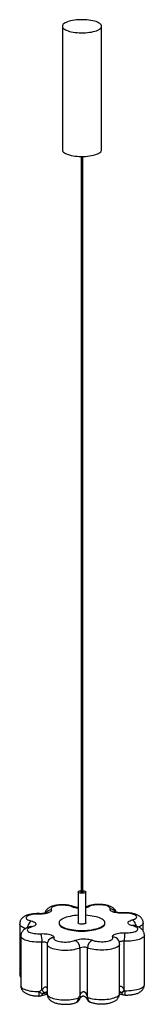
# Paper-space layout '_Dimétrica' of a CAD drawing. Header units: millimetres. Extents: x -555 to -365, y -1060 to 441.
import ezdxf

# ---------------------------------------------------------------- set-up
doc = ezdxf.new("R2010")
doc.units = ezdxf.units.MM

psp = doc.layouts.new('_Dimétrica')

# ---------------------------------------------------------------- linework, layer by layer
at = {"color": 7, "linetype": 'Continuous', "lineweight": 25}
for p, q in [((-489.9, 431), (-489.9, 242.4)), ((-429.9, 242.4), (-429.9, 431)), ((-461.4, 232.4), (-461.4, -889)), ((-458.4, -889), (-458.4, 232.4)), ((-465.9, -889), (-465.9, -936.1)), ((-453.9, -936.1), (-453.9, -889)), ((-555.2, -937.9), (-555.2, -1013.3)), ((-494.9, -936.1), (-494.9, -937)), ((-424.9, -937), (-424.9, -936.1)), ((-366.3, -948.8), (-366.3, -936.5)), ((-553.5, -956.4), (-553.5, -1031.8)), ((-364.6, -1030.4), (-364.6, -955)), ((-521.1, -1038.5), (-521.1, -965.4)), ((-513.1, -969.1), (-513.1, -1044.5)), ((-462.9, -1047.3), (-462.9, -974.3)), ((-451.7, -1049.2), (-451.7, -974.2)), ((-402.6, -1043.9), (-402.6, -968.5)), ((-395.3, -1039.1), (-395.3, -964.1))]:
    psp.add_line(p, q, dxfattribs=at)
at = {"color": 8, "linetype": 'Continuous', "lineweight": 25}
for p, q in [((-520, -1044.1), (-513.1, -1042.6)), ((-402.6, -1042), (-399.4, -1042.8))]:
    psp.add_line(p, q, dxfattribs=at)
at = {"color": 7, "linetype": 'Continuous', "lineweight": 25, "flags": 128}
for points in [[(-470.5, 421.6), (-467.4, 421.3), (-464.2, 421.1), (-461, 421), (-457.8, 421), (-454.5, 421.1), (-451.4, 421.4), (-448.3, 421.8), (-445.4, 422.2), (-442.6, 422.8), (-440.1, 423.5), (-437.8, 424.2), (-435.7, 425.1), (-433.9, 426), (-432.5, 426.9), (-431.3, 428), (-430.5, 429), (-430, 430.1), (-429.9, 431.2), (-430.2, 432.2), (-430.7, 433.3), (-431.7, 434.3), (-432.9, 435.3), (-434.5, 436.3), (-436.4, 437.2), (-438.5, 438), (-440.9, 438.7), (-443.5, 439.4), (-446.3, 439.9), (-449.3, 440.3), (-452.4, 440.7), (-455.6, 440.9), (-458.8, 441), (-462.1, 441), (-465.3, 440.8), (-468.5, 440.6), (-471.5, 440.2), (-474.4, 439.7), (-477.2, 439.2), (-479.7, 438.5), (-482.1, 437.7), (-484.1, 436.9), (-485.9, 436), (-487.4, 435), (-488.5, 434), (-489.3, 433), (-489.8, 431.9), (-489.9, 430.8), (-489.7, 429.7), (-489.1, 428.7), (-488.2, 427.6), (-486.9, 426.6), (-485.3, 425.7), (-483.5, 424.8), (-481.3, 424), (-478.9, 423.2), (-476.3, 422.6), (-473.5, 422.1), (-470.5, 421.6)], [(-489.9, 242.4), (-489.9, 242.2), (-489.7, 241.2), (-489.1, 240.1), (-488.2, 239.1), (-486.9, 238.1), (-485.3, 237.1), (-483.5, 236.2), (-481.3, 235.4), (-478.9, 234.7), (-476.3, 234), (-473.5, 233.5), (-470.5, 233.1)], [(-470.5, 233.1), (-467.4, 232.7), (-464.2, 232.5), (-461, 232.4), (-457.8, 232.4), (-454.5, 232.6), (-451.4, 232.8), (-448.3, 233.2), (-445.4, 233.7), (-442.6, 234.2), (-440.1, 234.9), (-437.8, 235.7), (-435.7, 236.5), (-433.9, 237.4), (-432.5, 238.4), (-431.3, 239.4), (-430.5, 240.4), (-430, 241.5), (-429.9, 242.4)], [(-458.4, -887), (-457.8, -887.1), (-456.5, -887.3), (-455.4, -887.7), (-454.5, -888.1), (-454, -888.6), (-453.9, -889.1), (-454.2, -889.5), (-454.8, -890), (-455.7, -890.4), (-457, -890.7), (-458.3, -890.9), (-459.8, -891), (-461.3, -890.9), (-462.7, -890.7), (-464, -890.4), (-464.9, -890.1), (-465.6, -889.6), (-465.9, -889.1), (-465.8, -888.6), (-465.4, -888.1), (-464.6, -887.7), (-463.5, -887.4), (-462.2, -887.1), (-461.4, -887)], [(-458.4, -889), (-458.5, -889.1), (-458.8, -889.3), (-459.3, -889.4), (-459.9, -889.5), (-460.5, -889.4), (-461, -889.3), (-461.3, -889.2), (-461.4, -889), (-461.4, -889)], [(-476, -911.4), (-477.8, -910.8), (-479.8, -910.2), (-482, -909.8), (-484.4, -909.5), (-486.9, -909.3), (-489.4, -909.2), (-492, -909.2), (-494.5, -909.4), (-497, -909.7), (-499.2, -910.1), (-501.3, -910.6), (-503.1, -911.2), (-504.6, -911.9), (-505.8, -912.7), (-506.7, -913.5), (-507.1, -914.3), (-507.2, -915.2), (-507, -916.1)], [(-416.9, -915.1), (-416.8, -914.3), (-417.1, -913.4), (-417.7, -912.6), (-418.7, -911.8), (-420, -911), (-421.7, -910.4), (-423.6, -909.8), (-425.8, -909.3), (-428.1, -909), (-430.6, -908.7), (-433.1, -908.6), (-435.7, -908.6), (-438.3, -908.8), (-440.7, -909), (-443, -909.4), (-445.2, -909.9), (-447.1, -910.4), (-448.7, -911.1)], [(-397, -921.4), (-399.4, -921.4), (-401.8, -921.4), (-404.3, -921.3), (-406.6, -921), (-408.7, -920.6), (-410.7, -920.2), (-412.5, -919.6), (-414, -919), (-415.3, -918.3), (-416.2, -917.5), (-416.8, -916.7), (-417, -915.9), (-416.9, -915.1)], [(-525.7, -922.7), (-528.3, -922.7), (-530.8, -922.8), (-533.3, -923), (-535.7, -923.3), (-537.9, -923.7), (-539.9, -924.3), (-541.6, -924.9), (-543, -925.7), (-544.1, -926.4), (-544.8, -927.3), (-545.2, -928.1), (-545.2, -929), (-544.8, -929.8), (-544, -930.6), (-542.9, -931.4), (-541.4, -932.1), (-539.7, -932.8), (-537.7, -933.3)], [(-507, -916.1), (-506.7, -916.9), (-506.8, -917.7), (-507.2, -918.5), (-508, -919.3), (-509.1, -920), (-510.5, -920.6), (-512.2, -921.2), (-514.1, -921.7), (-516.2, -922.2), (-518.4, -922.5), (-520.8, -922.7), (-523.2, -922.7), (-525.7, -922.7)], [(-465.9, -924.6), (-468.5, -924.8), (-471.9, -925.1), (-475.1, -925.6), (-478.2, -926.2), (-481.2, -926.8), (-483.9, -927.6), (-486.3, -928.4), (-488.5, -929.4), (-490.4, -930.4), (-492, -931.4), (-493.2, -932.5), (-494.2, -933.7), (-494.7, -934.8), (-494.9, -936), (-494.8, -937.2), (-494.3, -938.4), (-493.4, -939.5), (-492.2, -940.6), (-490.6, -941.7), (-488.8, -942.7), (-486.6, -943.6), (-484.2, -944.5), (-481.5, -945.3), (-478.6, -946), (-475.5, -946.5), (-472.3, -947)], [(-472.3, -947), (-468.9, -947.4), (-465.5, -947.6), (-461.9, -947.7), (-458.4, -947.8), (-454.9, -947.6), (-451.4, -947.4), (-448, -947.1), (-444.7, -946.6), (-441.6, -946), (-438.7, -945.4), (-436, -944.6), (-433.5, -943.8), (-431.3, -942.8), (-429.4, -941.8), (-427.9, -940.8), (-426.6, -939.7), (-425.7, -938.5), (-425.1, -937.4), (-424.9, -936.2), (-425.1, -935), (-425.6, -933.8), (-426.5, -932.7), (-427.7, -931.6), (-429.2, -930.5), (-431.1, -929.5), (-433.2, -928.6), (-435.6, -927.7), (-438.3, -926.9), (-441.2, -926.2), (-444.3, -925.7), (-447.5, -925.2), (-450.9, -924.8), (-453.9, -924.6)], [(-383, -931.7), (-381.1, -931.1), (-379.5, -930.4), (-378.2, -929.7), (-377.2, -928.9), (-376.6, -928.1), (-376.3, -927.2), (-376.5, -926.3), (-377, -925.5), (-377.9, -924.7), (-379.1, -923.9), (-380.7, -923.3), (-382.5, -922.7), (-384.6, -922.1), (-386.9, -921.7), (-389.3, -921.5), (-391.8, -921.3), (-394.4, -921.3), (-397, -921.4)], [(-536.8, -942.4), (-538.7, -943), (-540.4, -943.7), (-541.7, -944.4), (-542.7, -945.2), (-543.3, -946), (-543.5, -946.9), (-543.4, -947.7), (-542.8, -948.6), (-542, -949.4), (-540.7, -950.1), (-539.2, -950.8), (-537.3, -951.4), (-535.3, -951.9), (-533, -952.3), (-530.5, -952.6), (-528, -952.8), (-525.4, -952.8), (-522.9, -952.7)], [(-537.7, -933.3), (-535.8, -933.8), (-534.1, -934.4), (-532.7, -935.1), (-531.6, -935.8), (-530.9, -936.6), (-530.5, -937.4), (-530.4, -938.2), (-530.7, -939), (-531.3, -939.8), (-532.2, -940.5), (-533.5, -941.2), (-535, -941.9), (-536.8, -942.4)], [(-494.9, -937), (-494.8, -938.1), (-494.3, -939.3), (-493.4, -940.5), (-492.2, -941.6), (-490.6, -942.6), (-488.8, -943.6), (-486.6, -944.6), (-484.2, -945.4), (-481.5, -946.2), (-478.6, -946.9), (-475.5, -947.5), (-472.3, -948)], [(-472.3, -948), (-468.9, -948.3), (-465.5, -948.6), (-461.9, -948.7), (-458.4, -948.7), (-454.9, -948.6), (-451.4, -948.4), (-448, -948), (-444.7, -947.5), (-441.6, -947), (-438.7, -946.3), (-436, -945.5), (-433.5, -944.7), (-431.3, -943.8), (-429.4, -942.8), (-427.9, -941.7), (-426.6, -940.6), (-425.7, -939.5), (-425.1, -938.3), (-424.9, -937.1), (-424.9, -937)], [(-453.9, -936.1), (-453.9, -936.2), (-454.2, -936.7), (-454.8, -937.1), (-455.7, -937.5), (-457, -937.8), (-458.3, -938), (-459.8, -938.1), (-461.3, -938), (-462.7, -937.9), (-464, -937.6), (-464.9, -937.2), (-465.6, -936.7), (-465.9, -936.3), (-465.9, -936.1)], [(-394.2, -951.4), (-391.6, -951.4), (-389, -951.3), (-386.5, -951.1), (-384.1, -950.8), (-381.9, -950.3), (-380, -949.8), (-378.2, -949.1), (-376.8, -948.4), (-375.7, -947.6), (-375, -946.8), (-374.6, -946), (-374.7, -945.1), (-375.1, -944.3), (-375.8, -943.4), (-376.9, -942.7), (-378.4, -942), (-380.1, -941.3), (-382.2, -940.8)], [(-382.2, -940.8), (-384.1, -940.3), (-385.7, -939.7), (-387.1, -939), (-388.2, -938.3), (-389, -937.5), (-389.4, -936.7), (-389.5, -935.9), (-389.2, -935.1), (-388.6, -934.3), (-387.6, -933.6), (-386.4, -932.9), (-384.8, -932.2), (-383, -931.7)], [(-522.9, -952.7), (-520.4, -952.6), (-518, -952.7), (-515.6, -952.8), (-513.3, -953.1), (-511.1, -953.4), (-509.1, -953.9), (-507.3, -954.5), (-505.8, -955.1), (-504.6, -955.8), (-503.6, -956.5), (-503.1, -957.3), (-502.8, -958.1), (-502.9, -959)], [(-502.9, -959), (-503, -959.8), (-502.8, -960.7), (-502.1, -961.5), (-501.1, -962.3), (-499.8, -963), (-498.2, -963.7), (-496.2, -964.3), (-494.1, -964.7), (-491.7, -965.1), (-489.3, -965.3), (-486.7, -965.5), (-484.1, -965.5), (-481.6, -965.3), (-479.1, -965.1), (-476.8, -964.7), (-474.7, -964.2), (-472.8, -963.6), (-471.2, -963)], [(-471.2, -963), (-469.6, -962.3), (-467.8, -961.8), (-465.8, -961.3), (-463.7, -960.9), (-461.3, -960.7), (-458.9, -960.6), (-456.5, -960.5), (-454.1, -960.6), (-451.7, -960.8), (-449.5, -961.1), (-447.4, -961.6), (-445.5, -962.1), (-443.8, -962.7)], [(-443.8, -962.7), (-442.1, -963.3), (-440.1, -963.9), (-437.9, -964.3), (-435.5, -964.6), (-433, -964.8), (-430.4, -964.9), (-427.8, -964.9), (-425.3, -964.7), (-422.9, -964.4), (-420.6, -964), (-418.6, -963.5), (-416.8, -962.8), (-415.2, -962.2), (-414, -961.4), (-413.2, -960.6), (-412.7, -959.7), (-412.6, -958.9), (-412.9, -958)], [(-412.9, -958), (-413.1, -957.2), (-413.1, -956.4), (-412.6, -955.6), (-411.8, -954.8), (-410.7, -954.1), (-409.3, -953.4), (-407.7, -952.8), (-405.8, -952.3), (-403.7, -951.9), (-401.4, -951.6), (-399, -951.4), (-396.6, -951.3), (-394.2, -951.4)]]:
    psp.add_lwpolyline(points, dxfattribs=at)
at = {"color": 8, "linetype": 'Continuous', "lineweight": 25, "flags": 128}
for points in [[(-525.7, -922.7), (-525.5, -922.2), (-525.3, -922.1)], [(-397.6, -920.8), (-397.3, -920.9), (-397, -921.4)], [(-546, -944.8), (-548.1, -944.1), (-550.1, -943.2), (-551.8, -942.4), (-553.2, -941.4), (-554.2, -940.4), (-554.9, -939.4), (-555.2, -938.3), (-555.2, -937.9)], [(-537.7, -933.3), (-538.8, -934), (-539.9, -935.1), (-540.9, -936.4), (-541.7, -938), (-542.4, -939.8), (-543, -941.6), (-543.3, -943.4)], [(-377, -941.3), (-377.3, -939.9), (-377.9, -938), (-378.6, -936.3), (-379.6, -934.7), (-380.6, -933.4), (-381.8, -932.4), (-383, -931.7)], [(-366.3, -936.5), (-366.5, -937.4), (-367, -938.4), (-367.8, -939.5), (-369, -940.4), (-370.5, -941.4), (-372.3, -942.2), (-373.4, -942.7)], [(-521.1, -965.4), (-524.2, -965.6), (-527.4, -965.6), (-530.5, -965.5), (-533.6, -965.2), (-536.6, -964.9), (-539.5, -964.4), (-542.1, -963.8), (-544.6, -963.2), (-546.8, -962.4), (-548.7, -961.6), (-550.4, -960.7), (-551.7, -959.7), (-552.6, -958.7), (-553.3, -957.6), (-553.5, -956.6), (-553.5, -956.4)], [(-364.6, -955), (-364.7, -955.7), (-365.1, -956.7), (-365.9, -957.8), (-367, -958.7), (-368.4, -959.7), (-370.2, -960.6), (-372.3, -961.4), (-374.6, -962.1), (-377.2, -962.7), (-379.9, -963.2), (-382.8, -963.6), (-385.9, -963.9), (-389, -964.1), (-392.2, -964.2), (-395.3, -964.1)], [(-512.8, -967.7), (-512.9, -967.5), (-513.2, -966.9), (-514, -966.4), (-515, -966), (-516.3, -965.7), (-517.8, -965.5), (-519.4, -965.4), (-521.1, -965.4)], [(-462.9, -974.3), (-464.9, -975.1), (-467.1, -975.9), (-469.6, -976.5), (-472.3, -977.1), (-475.1, -977.6), (-478.1, -977.9), (-481.2, -978.1), (-484.4, -978.2), (-487.6, -978.2), (-490.7, -978.1), (-493.8, -977.8), (-496.7, -977.4), (-499.6, -977), (-502.2, -976.4), (-504.6, -975.7), (-506.8, -974.9), (-508.6, -974.1), (-510.2, -973.1), (-511.4, -972.2), (-512.3, -971.2), (-512.9, -970.1), (-513.1, -969.1)], [(-402.6, -968.5), (-402.6, -969), (-403, -970), (-403.7, -971), (-404.7, -972), (-406.1, -973), (-407.8, -973.9), (-409.8, -974.7), (-412.1, -975.4), (-414.6, -976.1), (-417.4, -976.6), (-420.2, -977.1), (-423.3, -977.4), (-426.4, -977.6), (-429.5, -977.7), (-432.7, -977.6), (-435.8, -977.5), (-438.9, -977.2), (-441.8, -976.8), (-444.6, -976.3), (-447.2, -975.7), (-449.6, -975), (-451.7, -974.2)], [(-395.3, -964.1), (-397, -964.1), (-398.6, -964.2), (-400, -964.5), (-401.3, -964.8), (-402.2, -965.3), (-402.9, -965.8), (-403, -966)], [(-553.5, -1031.8), (-553.4, -1032.4), (-553.1, -1033.5), (-552.3, -1034.5), (-551.2, -1035.5), (-549.7, -1036.5), (-547.9, -1037.4), (-545.8, -1038.2), (-543.4, -1038.9), (-540.8, -1039.6), (-538, -1040.1), (-535, -1040.5), (-531.9, -1040.8), (-528.7, -1041), (-525.5, -1041)], [(-394.7, -1039.6), (-391.4, -1039.6), (-388.2, -1039.5), (-385, -1039.3), (-382, -1039), (-379, -1038.5), (-376.3, -1037.9), (-373.8, -1037.3), (-371.5, -1036.5), (-369.5, -1035.7), (-367.8, -1034.7), (-366.5, -1033.8), (-365.5, -1032.7), (-364.9, -1031.7), (-364.6, -1030.6), (-364.6, -1030.4)], [(-513.1, -1044.5), (-513, -1044.7), (-512.8, -1045.8), (-512.1, -1046.9), (-511.1, -1047.9), (-509.8, -1048.9), (-508.1, -1049.8), (-506, -1050.6), (-503.8, -1051.4), (-501.2, -1052), (-498.5, -1052.6), (-495.5, -1053), (-492.4, -1053.4), (-489.3, -1053.6), (-486, -1053.7), (-482.8, -1053.6), (-479.6, -1053.4), (-476.5, -1053.2), (-473.5, -1052.7), (-470.7, -1052.2), (-468.1, -1051.6), (-465.7, -1050.8)], [(-469.7, -1058), (-468.9, -1057.7), (-467.8, -1056.8), (-466.9, -1055.7), (-466.3, -1054.3), (-465.9, -1052.6), (-465.7, -1050.8)], [(-465.7, -1050.8), (-465.2, -1051.2), (-464.8, -1051.6), (-464.5, -1051.9), (-464.2, -1052.2), (-464, -1052.4), (-463.9, -1052.6), (-463.9, -1052.8), (-463.9, -1052.9)], [(-451.7, -1049.2), (-452, -1049.6), (-452.3, -1050), (-452.6, -1050.4), (-452.7, -1050.8), (-452.8, -1051.1), (-452.8, -1051.4), (-452.7, -1051.7), (-452.7, -1051.7)], [(-451.3, -1049.8), (-451.7, -1050.2), (-452, -1050.5), (-452.3, -1050.9), (-452.5, -1051.2), (-452.6, -1051.5), (-452.6, -1051.7), (-452.6, -1052), (-452.6, -1052)], [(-451.3, -1049.8), (-449.1, -1050.6), (-446.6, -1051.3), (-443.9, -1051.8), (-441, -1052.3), (-438, -1052.7), (-434.8, -1052.9), (-431.6, -1053.1), (-428.4, -1053.1), (-425.2, -1052.9), (-422, -1052.7), (-419, -1052.3), (-416.1, -1051.8), (-413.4, -1051.2), (-411, -1050.5), (-408.8, -1049.7), (-406.9, -1048.8), (-405.3, -1047.9), (-404.1, -1046.9), (-403.2, -1045.9), (-402.7, -1044.8), (-402.6, -1043.9)], [(-394.7, -1039.6), (-394.6, -1041.3), (-394.6, -1042.9), (-394.5, -1044.2), (-394.4, -1045.3), (-394.2, -1045.9), (-394.1, -1046.2), (-394, -1046.2)]]:
    psp.add_lwpolyline(points, dxfattribs=at)
at = {"color": 8, "linetype": 'Continuous', "lineweight": 25}
for centre, radius, start, end in [((-474.4, -917.1), 5.96, 67.7745, 105.8871), ((-464.7, -881.4), 32.1, 249.2713, 267.7313), ((-458, -890.6), 22.5, 280.3405, 294.3469), ((-450.3, -917.4), 6.52, 75.9798, 115.0142), ((-417.3, -925.6), 10.5, 34.3747, 87.9559), ((-506.3, -926.7), 10.6, 93.5258, 148.2795), ((-538.5, -945.9), 3.83, 65.036, 104.183), ((-380.6, -943.7), 3.28, 77.7536, 118.2354), ((-503.6, -968.3), 9.38, 86.1047, 159.6229), ((-412.1, -967.2), 9.22, 29.5154, 94.7284), ((-550.6, -1012.9), 4.64, 185.3043, 231.6085), ((-605.7, -1042.7), 80.2, 356.4712, 1.2342), ((-524.7, -1042.7), 4.88, 289.4666, 343.7807), ((-466, -1049.3), 3.62, 331.9548, 31.8761), ((-444.1, -1050.4), 7.23, 174.6135, 243.4721), ((-394.8, -1041.4), 4.75, 196.5223, 251.3435)]:
    psp.add_arc(centre, radius, start, end, dxfattribs=at)
at = {"color": 7, "linetype": 'Continuous', "lineweight": 25}
for centre, radius, start, end in [((-556.9, -964), 35.9, 357.7224, 18.3377), ((-341.5, -962.7), 53.9, 167.9206, 181.5561), ((-474.7, -974.1), 11.7, 359.298, 72.6788), ((-457.2, -989.8), 16.6, 70.7376, 110.4596), ((-439.7, -973.9), 12, 110.0917, 181.2253), ((-525.7, -1037.7), 10, 270.3828, 285.0337), ((-512.3, -1024), 21.5, 232.1173, 248.8905), ((-433.5, -980.2), 105.2, 213.6606, 216.6228), ((-415.2, -1018.4), 28.7, 302.8051, 313.8762), ((-411.2, -1020.3), 25.4, 297.712, 310.5669), ((-393.7, -1036.2), 10, 254.9132, 268.2172), ((-472.9, -1048.5), 10, 289.1351, 334.3406), ((-443.6, -1047.6), 10, 205.9751, 248.1)]:
    psp.add_arc(centre, radius, start, end, dxfattribs=at)
for points, knots in [([(-472.1, -911.6), (-472.5, -911.5), (-473.8, -911), (-475.9, -910.3), (-478.6, -909.6), (-481.3, -909.2), (-484.1, -908.9), (-486.8, -908.7), (-489.6, -908.6), (-492.4, -908.6), (-495.1, -908.8), (-497.8, -909.1), (-500.5, -909.6), (-503.1, -910.1), (-505.6, -910.9), (-508, -911.8), (-510.1, -912.9), (-511.9, -914.1), (-513.4, -915.4), (-514.7, -916.9), (-515.7, -918.4), (-516.5, -920), (-516.7, -921.1), (-516.9, -921.5)], [0, 0, 0, 0, 0.029022, 0.086091, 0.141205, 0.194203, 0.245665, 0.296176, 0.346185, 0.39605, 0.446054, 0.49648, 0.547737, 0.600369, 0.655159, 0.713187, 0.766005, 0.81271, 0.855107, 0.894877, 0.933073, 0.970346, 1, 1, 1, 1]), ([(-465.9, -912.9), (-465.9, -912.9), (-466.5, -912.8), (-467.6, -912.7), (-469.2, -912.4), (-470.4, -912.2), (-471.4, -911.9), (-471.9, -911.7), (-472.1, -911.6), (-472.1, -911.6)], [0, 0, 0, 0, 0.00026, 0.210777, 0.416623, 0.615595, 0.786453, 0.945054, 1, 1, 1, 1]), ([(-453, -911.5), (-453.1, -911.6), (-453.3, -911.6), (-453.6, -911.8), (-453.9, -911.9), (-453.9, -911.9)], [0, 0, 0, 0, 0.3676073, 0.9026753, 1, 1, 1, 1]), ([(-407.4, -920.1), (-407.6, -919.6), (-408, -918.5), (-408.9, -917), (-410, -915.6), (-411.2, -914.3), (-412.7, -913.1), (-414.5, -912), (-416.5, -911.1), (-418.9, -910.2), (-421.4, -909.4), (-424.1, -908.9), (-426.9, -908.5), (-429.6, -908.2), (-432.4, -908), (-435.2, -908), (-438, -908.1), (-440.7, -908.3), (-443.4, -908.7), (-446, -909.2), (-448.6, -909.8), (-450.9, -910.6), (-452.4, -911.2), (-453, -911.5)], [0, 0, 0, 0, 0.032486, 0.068902, 0.105805, 0.143999, 0.184564, 0.228916, 0.278491, 0.333191, 0.389003, 0.442782, 0.494646, 0.545223, 0.595039, 0.644499, 0.693942, 0.743605, 0.79383, 0.845061, 0.897913, 0.953277, 1, 1, 1, 1]), ([(-525.3, -922.1), (-525.8, -922.1), (-527.2, -922.1), (-529.5, -922.1), (-532.3, -922.2), (-535, -922.5), (-537.7, -922.9), (-540.3, -923.4), (-542.8, -924.1), (-545.3, -925), (-547.5, -926.1), (-549.3, -927.2), (-550.9, -928.5), (-552.3, -929.9), (-553.4, -931.4), (-554.2, -933), (-554.9, -934.8), (-555.2, -936.4), (-555.2, -937.5), (-555.2, -937.9)], [0, 0, 0, 0, 0.035125, 0.101256, 0.167518, 0.234197, 0.301799, 0.37098, 0.442666, 0.518181, 0.590463, 0.654892, 0.71269, 0.766394, 0.817627, 0.867401, 0.916347, 0.964882, 1, 1, 1, 1]), ([(-514, -920.7), (-514, -920.7), (-514, -920.7), (-514.1, -920.8), (-514.6, -920.9), (-515.3, -921.2), (-516.3, -921.4), (-517.6, -921.7), (-519.1, -921.9), (-520.8, -922.1), (-522.6, -922.2), (-524.1, -922.2), (-525, -922.1), (-525.3, -922.1)], [0, 0, 0, 0, 0.018699, 0.100082, 0.185887, 0.278004, 0.377078, 0.482743, 0.593983, 0.709492, 0.827921, 0.948, 1, 1, 1, 1]), ([(-397.6, -920.8), (-397.9, -920.8), (-398.8, -920.9), (-400.4, -920.9), (-402.3, -920.8), (-404.1, -920.7), (-405.7, -920.5), (-407.2, -920.2), (-408.3, -919.9), (-409.1, -919.7), (-409.6, -919.5), (-409.8, -919.4), (-409.7, -919.4), (-409.7, -919.4)], [0, 0, 0, 0, 0.059385, 0.173244, 0.287525, 0.401148, 0.512908, 0.621645, 0.726182, 0.814804, 0.897733, 0.976082, 1, 1, 1, 1]), ([(-366.4, -936.5), (-366.4, -936.3), (-366.3, -935.5), (-366.6, -934), (-367.1, -932.2), (-367.9, -930.6), (-368.9, -929.1), (-370, -927.7), (-371.4, -926.5), (-373, -925.3), (-374.9, -924.3), (-377, -923.3), (-379.5, -922.5), (-382.1, -921.8), (-384.9, -921.3), (-387.6, -921), (-390.4, -920.8), (-393.2, -920.7), (-395.6, -920.7), (-397, -920.8), (-397.6, -920.8)], [0, 0, 0, 0, 0.015403, 0.064533, 0.112409, 0.159688, 0.207112, 0.255575, 0.306258, 0.360751, 0.421011, 0.488438, 0.561083, 0.632507, 0.701152, 0.767657, 0.832807, 0.897209, 0.961342, 1, 1, 1, 1]), ([(-539.4, -942.2), (-539.8, -942.3), (-541.1, -942.6), (-543.3, -943.4), (-545.6, -944.5), (-547.5, -945.7), (-549.1, -946.9), (-550.5, -948.3), (-551.6, -949.8), (-552.5, -951.4), (-553.1, -953.2), (-553.5, -954.9), (-553.5, -955.9), (-553.5, -956.4)], [0, 0, 0, 0, 0.0612129, 0.186302, 0.3187179, 0.4257589, 0.521738, 0.6108163, 0.6957297, 0.77818, 0.8592292, 0.9395764, 1, 1, 1, 1]), ([(-537.7, -941.6), (-537.7, -941.6), (-537.6, -941.5), (-537.8, -941.7), (-538.3, -941.8), (-538.9, -942), (-539.3, -942.1), (-539.4, -942.2)], [0, 0, 0, 0, 0.078901, 0.335022, 0.605633, 0.896346, 1, 1, 1, 1]), ([(-379.9, -940.5), (-380.1, -940.4), (-380.7, -940.3), (-381.4, -940), (-382, -939.8), (-382.2, -939.7), (-382.2, -939.7), (-382.2, -939.7)], [0, 0, 0, 0, 0.163551, 0.446303, 0.683197, 0.906577, 1, 1, 1, 1]), ([(-364.6, -955), (-364.6, -954.8), (-364.6, -953.9), (-364.8, -952.5), (-365.4, -950.7), (-366.2, -949), (-367.1, -947.5), (-368.3, -946.1), (-369.7, -944.9), (-371.3, -943.8), (-373.2, -942.7), (-375.4, -941.8), (-377.6, -941), (-379.2, -940.6), (-379.9, -940.5)], [0, 0, 0, 0, 0.026996, 0.106481, 0.183966, 0.260521, 0.337352, 0.415921, 0.498157, 0.58666, 0.684606, 0.794174, 0.911953, 1, 1, 1, 1]), ([(-512.4, -965), (-512.5, -965.6), (-512.9, -966.9), (-513.1, -968.2), (-513, -969), (-513, -969.1)], [0, 0, 0, 0, 0.446649, 0.937354, 1, 1, 1, 1]), ([(-402.6, -968.5), (-402.6, -968), (-402.6, -966.9), (-403, -965.2), (-403.5, -963.7), (-404, -962.9), (-404.1, -962.7)], [0, 0, 0, 0, 0.231057, 0.5403484, 0.8433197, 1, 1, 1, 1]), ([(-555.2, -1013.3), (-555.2, -1013.7), (-555.2, -1014.8), (-554.9, -1016.4), (-554.3, -1018.1), (-553.8, -1019.1), (-553.5, -1019.6)], [0, 0, 0, 0, 0.182014, 0.470983, 0.753608, 1, 1, 1, 1]), ([(-553.5, -1031.8), (-553.5, -1032.1), (-553.5, -1033), (-553.2, -1034.5), (-552.7, -1036.3), (-551.9, -1037.9), (-550.9, -1039.4), (-549.7, -1040.8), (-548.3, -1042), (-546.7, -1043.1), (-544.8, -1044.2), (-542.6, -1045.1), (-540.1, -1045.9), (-537.5, -1046.6), (-534.8, -1047.1), (-532, -1047.4), (-529.3, -1047.6), (-527.1, -1047.7), (-525.9, -1047.7), (-525.6, -1047.7)], [0, 0, 0, 0, 0.020436, 0.073584, 0.125419, 0.176665, 0.228134, 0.280816, 0.33602, 0.395508, 0.461412, 0.535102, 0.614067, 0.69128, 0.765496, 0.837465, 0.908021, 0.97781, 1, 1, 1, 1]), ([(-394, -1046.2), (-393.6, -1046.3), (-392.1, -1046.3), (-389.8, -1046.2), (-387, -1046.1), (-384.3, -1045.8), (-381.7, -1045.4), (-379.1, -1044.8), (-376.5, -1044.1), (-374.1, -1043.2), (-372, -1042.1), (-370.2, -1040.9), (-368.6, -1039.6), (-367.3, -1038.2), (-366.3, -1036.7), (-365.5, -1035), (-364.9, -1033.2), (-364.6, -1031.6), (-364.6, -1030.7), (-364.6, -1030.4)], [0, 0, 0, 0, 0.035549, 0.102491, 0.169614, 0.237248, 0.305924, 0.376345, 0.449517, 0.52685, 0.598768, 0.662455, 0.719993, 0.77377, 0.825284, 0.875469, 0.924911, 0.979493, 1, 1, 1, 1]), ([(-525.5, -1041), (-524.8, -1040.5), (-524.1, -1040), (-522.6, -1039.2), (-521.9, -1038.8), (-521.1, -1038.5)], [0, 0, 0, 0, 0.5, 0.5, 1, 1, 1, 1]), ([(-523.1, -1047.3), (-520.5, -1046.6), (-517.2, -1045.7), (-513.8, -1044.9), (-513, -1044.6)], [0, 0, 0, 0, 0.754047, 1, 1, 1, 1]), ([(-517.9, -1042.9), (-518.3, -1043.1), (-518.6, -1043.3), (-519.3, -1043.6), (-519.7, -1043.8), (-520, -1044.1)], [0, 0, 0, 0, 0.5, 0.5, 1, 1, 1, 1]), ([(-513, -1044.5), (-513, -1044.7), (-513.1, -1045.5), (-512.8, -1047), (-512.3, -1048.8), (-511.6, -1050.4), (-510.6, -1051.9), (-509.4, -1053.3), (-508, -1054.5), (-506.4, -1055.7), (-504.6, -1056.7), (-502.4, -1057.7), (-500, -1058.5), (-497.3, -1059.2), (-494.6, -1059.7), (-491.9, -1060), (-489.1, -1060.3), (-486.3, -1060.3), (-483.5, -1060.3), (-480.8, -1060.2), (-478.1, -1059.9), (-475.4, -1059.5), (-472.8, -1058.9), (-470.9, -1058.4), (-469.9, -1058.1), (-469.7, -1058)], [0, 0, 0, 0, 0.010879, 0.048408, 0.08497, 0.121065, 0.157256, 0.194224, 0.232862, 0.274376, 0.32026, 0.371608, 0.427015, 0.481583, 0.534028, 0.584825, 0.634575, 0.683745, 0.732701, 0.781746, 0.83113, 0.881232, 0.932552, 0.985796, 1, 1, 1, 1]), ([(-465.7, -1050.8), (-465.3, -1050.2), (-464.8, -1049.6), (-463.9, -1048.4), (-463.4, -1047.9), (-462.9, -1047.3)], [0, 0, 0, 0, 0.5, 0.5, 1, 1, 1, 1]), ([(-462.9, -1047.3), (-462.7, -1046.6), (-462.4, -1045.8), (-461.7, -1044.4), (-461.3, -1043.7), (-460.6, -1042.7), (-460.3, -1042.4), (-459.7, -1041.8), (-459.4, -1041.6), (-458.7, -1041.2), (-458.3, -1041), (-457.7, -1040.9), (-457.5, -1040.9), (-457, -1041), (-456.8, -1041), (-456.5, -1041.2), (-456.3, -1041.2), (-455.9, -1041.4), (-455.7, -1041.6), (-455.4, -1041.8), (-455.2, -1041.9), (-454.9, -1042.2), (-454.8, -1042.4), (-454.4, -1042.8), (-454.2, -1043.2), (-453.7, -1043.9), (-453.5, -1044.2), (-453, -1045.3), (-452.6, -1046.1), (-452.1, -1047.6), (-451.9, -1048.4), (-451.7, -1049.2)], [0, 0, 0, 0, 0.125, 0.125, 0.25, 0.25, 0.3125, 0.3125, 0.375, 0.375, 0.4375, 0.4375, 0.46875, 0.46875, 0.5, 0.5, 0.53125, 0.53125, 0.5625, 0.5625, 0.59375, 0.59375, 0.625, 0.625, 0.6875, 0.6875, 0.75, 0.75, 0.875, 0.875, 1, 1, 1, 1]), ([(-462.8, -1051), (-462.7, -1050.8), (-462.3, -1050.2), (-461.5, -1049.3), (-460.5, -1048.4), (-459.5, -1047.9), (-458.6, -1047.7), (-457.8, -1047.6), (-457.1, -1047.7), (-456.3, -1048), (-455.3, -1048.5), (-454.3, -1049.3), (-453.4, -1050.4), (-452.9, -1051.3), (-452.7, -1051.7)], [0, 0, 0, 0, 0.046228, 0.191177, 0.314793, 0.402647, 0.460159, 0.512462, 0.555716, 0.607841, 0.679252, 0.78137, 0.900221, 1, 1, 1, 1]), ([(-447.3, -1056.9), (-446.9, -1057.1), (-445.6, -1057.6), (-443.5, -1058.2), (-440.8, -1058.8), (-438.1, -1059.3), (-435.3, -1059.6), (-432.5, -1059.7), (-429.8, -1059.8), (-427, -1059.7), (-424.2, -1059.5), (-421.5, -1059.2), (-418.9, -1058.7), (-416.3, -1058.1), (-413.8, -1057.3), (-411.4, -1056.3), (-409.4, -1055.2), (-407.6, -1054), (-406.2, -1052.7), (-405, -1051.2), (-404, -1049.6), (-403.2, -1047.9), (-402.7, -1046.1), (-402.6, -1044.7), (-402.6, -1044), (-402.6, -1043.9)], [0, 0, 0, 0, 0.027482, 0.081712, 0.133917, 0.184175, 0.233072, 0.281145, 0.328802, 0.376378, 0.424123, 0.472333, 0.521413, 0.571915, 0.624635, 0.680634, 0.729891, 0.773507, 0.813375, 0.850965, 0.887195, 0.922633, 0.957643, 0.995932, 1, 1, 1, 1]), ([(-402.7, -1044.2), (-401.5, -1044.5), (-399.3, -1045.1), (-397.2, -1045.7), (-396.3, -1045.9)], [0, 0, 0, 0, 0.594337, 1, 1, 1, 1]), ([(-463.9, -1052.9), (-463.9, -1052.8), (-463.7, -1052.4), (-463.3, -1051.8), (-463, -1051.2), (-462.8, -1051)], [0, 0, 0, 0, 0.048184, 0.540413, 1, 1, 1, 1]), ([(-452.7, -1051.7), (-452.7, -1051.8), (-452.6, -1051.9), (-452.5, -1052.1), (-452.5, -1052.2)], [0, 0, 0, 0, 0.226935, 1, 1, 1, 1])]:
    psp.add_open_spline(points, degree=3, knots=knots, dxfattribs=at)
at = {"color": 8, "linetype": 'Continuous', "lineweight": 25}
for points, knots in [([(-521.1, -1038.5), (-520.7, -1038), (-520.1, -1037), (-519, -1035.7), (-517.8, -1034.5), (-516.6, -1033.7), (-515.5, -1033.5), (-514.8, -1033.8), (-514.2, -1034.3), (-513.4, -1035.5), (-513.2, -1036.7), (-513.1, -1037.6)], [0, 0, 0, 0, 0.132081, 0.255063, 0.380198, 0.524056, 0.60507, 0.652677, 0.731918, 0.813266, 1, 1, 1, 1]), ([(-402.6, -1034.2), (-402.5, -1033.8), (-402.3, -1033.2), (-401.7, -1032.7), (-401, -1032.4), (-400.3, -1032.5), (-399.1, -1033.2), (-397.8, -1034.6), (-396.4, -1036.8), (-395.7, -1038.3), (-395.3, -1039.1)], [0, 0, 0, 0, 0.088671, 0.173905, 0.223993, 0.307361, 0.392948, 0.602312, 0.799185, 1, 1, 1, 1]), ([(-513.1, -1041.2), (-514.1, -1041.5), (-515.8, -1042), (-517.3, -1042.7), (-517.9, -1042.9)], [0, 0, 0, 0, 0.605559, 1, 1, 1, 1]), ([(-399.7, -1042.6), (-400.3, -1042.2), (-401.2, -1041.6), (-402.3, -1041.2), (-402.6, -1041.1)], [0, 0, 0, 0, 0.682905, 1, 1, 1, 1])]:
    psp.add_open_spline(points, degree=3, knots=knots, dxfattribs=at)
at = {"color": 7, "linetype": 'Continuous', "lineweight": 25}
for points in [[(-451.7, -1049.2), (-451.5, -1049.4), (-451.4, -1049.6), (-451.3, -1049.8)], [(-399.4, -1042.8), (-399.5, -1042.7), (-399.6, -1042.6), (-399.7, -1042.6)], [(-395.3, -1039.1), (-395.1, -1039.3), (-394.9, -1039.4), (-394.7, -1039.6)]]:
    psp.add_open_spline(points, degree=3, dxfattribs=at)

doc.saveas('drawing.dxf')
